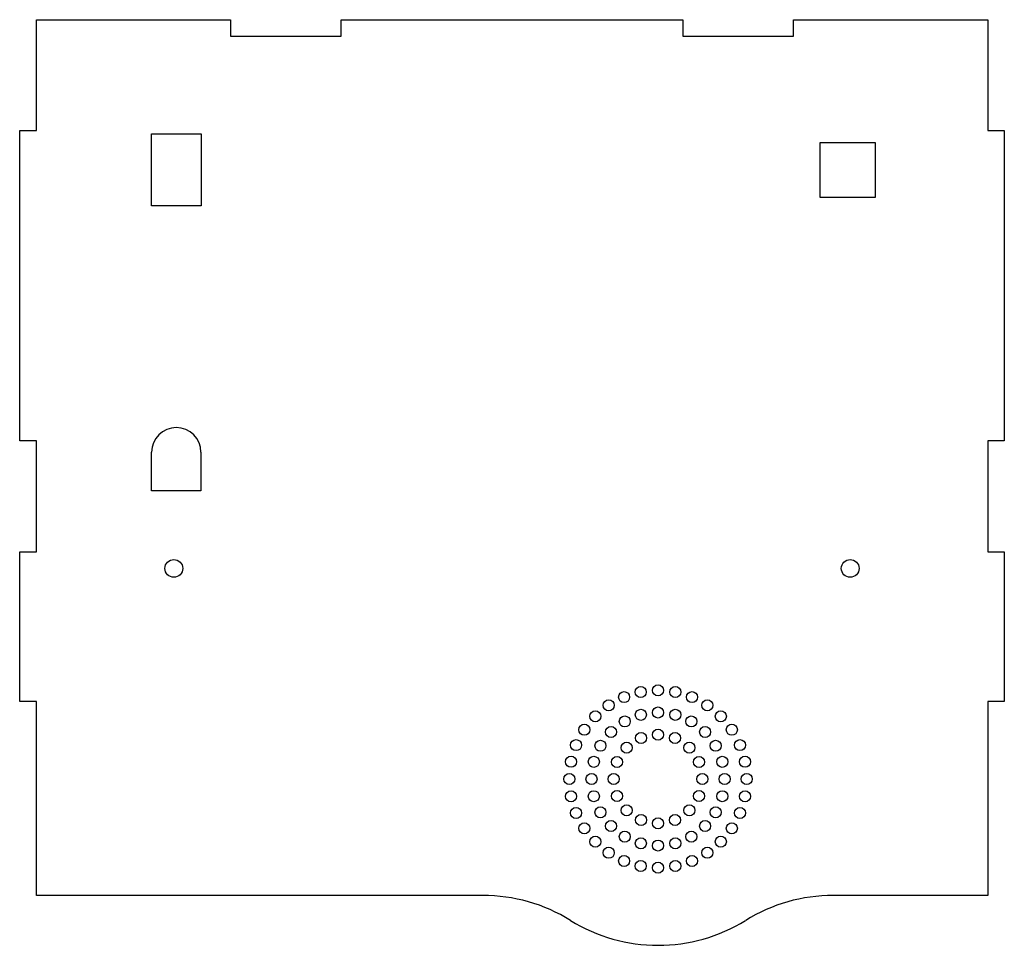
# Model space of a CAD drawing. Extents: x -889 to -711, y 145 to 312.
import ezdxf

# ---------------------------------------------------------------- set-up
doc = ezdxf.new("R2010")
doc.units = 0
doc.layers.add('PREDEFINITO', color=7, linetype='CONTINUOUS')

msp = doc.modelspace()

# ---------------------------------------------------------------- linework, layer by layer
at = {"layer": 'PREDEFINITO'}
for p, q in [((-885.92, 292.2), (-885.92, 312.2)), ((-885.92, 312.2), (-850.92, 312.2)), ((-850.92, 312.2), (-850.92, 309.2)), ((-830.92, 309.2), (-830.92, 312.2)), ((-830.92, 312.2), (-769.32, 312.2)), ((-769.32, 312.2), (-769.32, 309.2)), ((-749.32, 309.2), (-749.32, 312.2)), ((-749.32, 312.2), (-714.32, 312.2)), ((-714.32, 312.2), (-714.32, 292.2)), ((-850.92, 309.2), (-830.92, 309.2)), ((-769.32, 309.2), (-749.32, 309.2)), ((-888.92, 236.2), (-888.92, 292.2)), ((-888.92, 292.2), (-885.92, 292.2)), ((-865.17, 278.6), (-865.17, 291.6)), ((-865.17, 291.6), (-856.17, 291.6)), ((-856.17, 291.6), (-856.17, 278.6)), ((-714.32, 292.2), (-711.32, 292.2)), ((-711.32, 292.2), (-711.32, 236.2)), ((-744.52, 280.15), (-744.52, 290.05)), ((-744.52, 290.05), (-734.62, 290.05)), ((-734.62, 290.05), (-734.62, 280.15)), ((-734.62, 280.15), (-744.52, 280.15)), ((-856.17, 278.6), (-865.17, 278.6)), ((-885.92, 236.2), (-888.92, 236.2)), ((-885.92, 216.2), (-885.92, 236.2)), ((-711.32, 236.2), (-714.32, 236.2)), ((-714.32, 236.2), (-714.32, 216.2)), ((-865.12, 227.2), (-865.12, 234.15)), ((-856.22, 234.15), (-856.22, 227.2)), ((-856.22, 227.2), (-865.12, 227.2)), ((-888.92, 189.2), (-888.92, 216.2)), ((-888.92, 216.2), (-885.92, 216.2)), ((-714.32, 216.2), (-711.32, 216.2)), ((-711.32, 216.2), (-711.32, 189.2)), ((-885.92, 189.2), (-888.92, 189.2)), ((-885.92, 174.2), (-885.92, 189.2)), ((-711.32, 189.2), (-714.32, 189.2)), ((-714.32, 189.2), (-714.32, 174.2)), ((-885.92, 154.2), (-885.92, 174.2)), ((-714.32, 174.2), (-714.32, 154.2)), ((-805.38, 154.2), (-885.92, 154.2)), ((-715.12, 154.2), (-742.17, 154.2)), ((-714.32, 154.2), (-715.12, 154.2))]:
    msp.add_line(p, q, dxfattribs=at)
for centre, radius in [((-861.12, 213.2), 1.6), ((-739.12, 213.2), 1.6), ((-776.9, 190.89), 1), ((-773.78, 191.2), 1), ((-770.66, 190.89), 1), ((-779.9, 189.98), 1), ((-767.65, 189.98), 1), ((-782.67, 188.51), 1), ((-764.89, 188.51), 1), ((-785.09, 186.52), 1), ((-779.78, 185.59), 1), ((-776.88, 186.79), 1), ((-773.78, 187.2), 1), ((-770.67, 186.79), 1), ((-767.78, 185.59), 1), ((-762.46, 186.52), 1), ((-787.08, 184.09), 1), ((-760.47, 184.09), 1), ((-782.26, 183.69), 1), ((-776.84, 182.59), 1), ((-773.78, 183.2), 1), ((-770.72, 182.59), 1), ((-765.29, 183.69), 1), ((-788.56, 181.32), 1), ((-784.17, 181.2), 1), ((-779.43, 180.86), 1), ((-768.12, 180.86), 1), ((-763.39, 181.2), 1), ((-759, 181.32), 1), ((-789.47, 178.32), 1), ((-785.37, 178.31), 1), ((-781.17, 178.26), 1), ((-766.39, 178.26), 1), ((-762.19, 178.31), 1), ((-758.09, 178.32), 1), ((-789.78, 175.2), 1), ((-785.78, 175.2), 1), ((-781.78, 175.2), 1), ((-765.78, 175.2), 1), ((-761.78, 175.2), 1), ((-757.78, 175.2), 1), ((-789.47, 172.08), 1), ((-785.37, 172.1), 1), ((-781.17, 172.14), 1), ((-766.39, 172.14), 1), ((-762.19, 172.1), 1), ((-758.09, 172.08), 1), ((-779.43, 169.54), 1), ((-768.12, 169.54), 1), ((-788.56, 169.08), 1), ((-784.17, 169.2), 1), ((-776.84, 167.81), 1), ((-770.72, 167.81), 1), ((-763.39, 169.2), 1), ((-759, 169.08), 1), ((-787.08, 166.31), 1), ((-782.26, 166.72), 1), ((-773.78, 167.2), 1), ((-765.29, 166.72), 1), ((-760.47, 166.31), 1), ((-779.78, 164.81), 1), ((-767.78, 164.81), 1), ((-785.09, 163.89), 1), ((-776.88, 163.61), 1), ((-773.78, 163.2), 1), ((-770.67, 163.61), 1), ((-762.46, 163.89), 1), ((-782.67, 161.9), 1), ((-764.89, 161.9), 1), ((-779.9, 160.42), 1), ((-776.9, 159.51), 1), ((-773.78, 159.2), 1), ((-770.66, 159.51), 1), ((-767.65, 160.42), 1)]:
    msp.add_circle(centre, radius, dxfattribs=at)
for centre, radius, start, end in [((-860.67, 234.15), 4.45, 0, 180), ((-805.38, 124.2), 30, 58.2117, 90), ((-742.17, 124.2), 30, 90, 121.7883), ((-773.78, 175.2), 30, 238.2117, 301.7883)]:
    msp.add_arc(centre, radius, start, end, dxfattribs=at)

doc.saveas('drawing.dxf')
